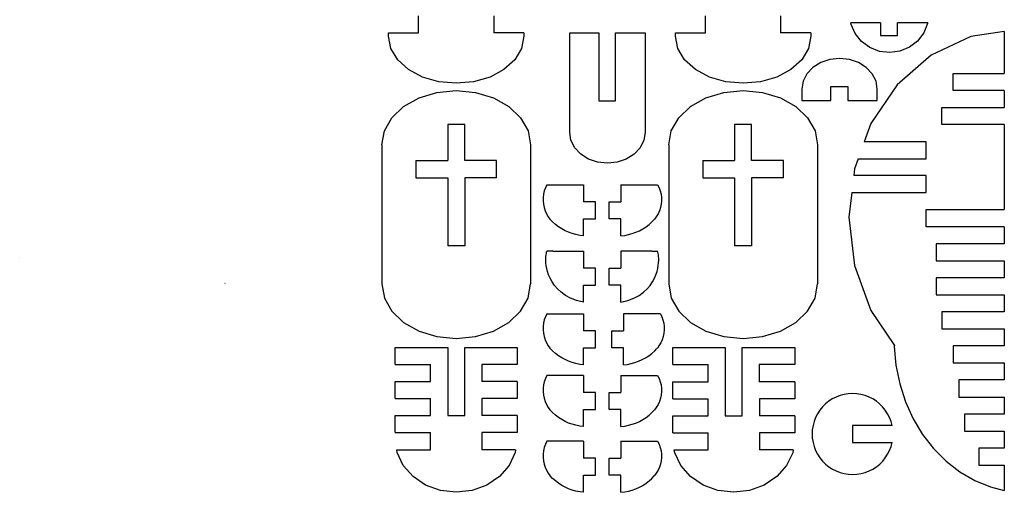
# Model space of a CAD drawing. Header units: inches. Extents: x -293 to 209, y -165 to 155.
# Tile 1 of 9: x -293 to -119, y -164 to -81. Entities that reach past the tile are written whole.
import ezdxf

# ---------------------------------------------------------------- set-up
doc = ezdxf.new("R2010")
doc.units = ezdxf.units.IN
doc.header["$MEASUREMENT"] = 0

msp = doc.modelspace()

# ---------------------------------------------------------------- linework, layer by layer
for p, q in [((-222.5, -83.16), (-222.5, -80.16)), ((-209.25, -80.16), (-209.25, -83.16)), ((-171.93, -83.16), (-171.93, -80.16)), ((-158.68, -80.16), (-158.68, -83.16)), ((-141.07, -81.41), (-146.29, -81.41)), ((-146.25, -81.66), (-146.29, -81.41)), ((-141.07, -81.41), (-141.07, -83.6)), ((-132.77, -81.41), (-138.07, -81.41)), ((-138.07, -83.6), (-138.07, -81.41)), ((-132.79, -81.52), (-133.47, -83.17)), ((-132.77, -81.41), (-132.79, -81.52)), ((-227.77, -83.73), (-227.77, -83.16)), ((-227.77, -83.16), (-222.5, -83.16)), ((-203.95, -83.16), (-209.25, -83.16)), ((-203.95, -83.16), (-203.95, -83.73)), ((-195.86, -83.15), (-190.75, -83.15)), ((-195.86, -100.68), (-195.86, -83.15)), ((-190.75, -83.15), (-190.75, -95.15)), ((-187.77, -83.14), (-182.57, -83.14)), ((-187.77, -95.15), (-187.77, -83.14)), ((-182.57, -83.14), (-182.57, -100.68)), ((-177.2, -83.73), (-177.2, -83.16)), ((-177.2, -83.16), (-171.93, -83.16)), ((-153.38, -83.16), (-158.68, -83.16)), ((-153.38, -83.16), (-153.38, -83.73)), ((-145.54, -83.29), (-146.25, -81.66)), ((-133.47, -83.17), (-134.56, -84.59)), ((-119.27, -82.9), (-125.17, -83.78)), ((-119.27, -82.9), (-119.27, -90.29)), ((-227.36, -85.88), (-227.77, -83.73)), ((-203.95, -83.73), (-204.36, -85.88)), ((-176.79, -85.88), (-177.2, -83.73)), ((-153.38, -83.73), (-153.78, -85.88)), ((-144.41, -84.69), (-145.54, -83.29)), ((-142.96, -85.75), (-144.41, -84.69)), ((-141.07, -83.6), (-138.07, -83.6)), ((-134.56, -84.59), (-135.99, -85.68)), ((-125.17, -83.78), (-132.16, -87.07)), ((-226.17, -87.88), (-227.36, -85.88)), ((-204.36, -85.88), (-205.55, -87.88)), ((-175.6, -87.88), (-176.79, -85.88)), ((-153.78, -85.88), (-154.97, -87.88)), ((-141.27, -86.42), (-142.96, -85.75)), ((-139.46, -86.63), (-141.27, -86.42)), ((-137.66, -86.38), (-139.46, -86.63)), ((-135.99, -85.68), (-137.66, -86.38)), ((-224.28, -89.61), (-226.17, -87.88)), ((-205.55, -87.88), (-207.44, -89.61)), ((-173.71, -89.61), (-175.6, -87.88)), ((-154.97, -87.88), (-156.87, -89.61)), ((-151.61, -88.38), (-152.99, -89.24)), ((-150.01, -87.84), (-151.61, -88.38)), ((-148.29, -87.65), (-150.01, -87.84)), ((-146.57, -87.84), (-148.29, -87.65)), ((-144.97, -88.38), (-146.57, -87.84)), ((-143.59, -89.24), (-144.97, -88.38)), ((-132.16, -87.07), (-138.17, -92.31)), ((-221.81, -90.93), (-224.28, -89.61)), ((-207.44, -89.61), (-209.9, -90.93)), ((-171.24, -90.93), (-173.71, -89.61)), ((-156.87, -89.61), (-159.33, -90.93)), ((-152.99, -89.24), (-154.04, -90.37)), ((-142.54, -90.37), (-143.59, -89.24)), ((-218.94, -91.76), (-221.81, -90.93)), ((-215.86, -92.04), (-218.94, -91.76)), ((-212.78, -91.76), (-215.86, -92.04)), ((-209.9, -90.93), (-212.78, -91.76)), ((-168.37, -91.76), (-171.24, -90.93)), ((-165.29, -92.04), (-168.37, -91.76)), ((-162.21, -91.76), (-165.29, -92.04)), ((-159.33, -90.93), (-162.21, -91.76)), ((-154.71, -91.67), (-154.93, -93.08)), ((-154.04, -90.37), (-154.71, -91.67)), ((-141.87, -91.67), (-142.54, -90.37)), ((-141.65, -93.08), (-141.87, -91.67)), ((-128.27, -93.29), (-128.27, -90.29)), ((-128.27, -90.29), (-119.27, -90.29)), ((-222.41, -94.59), (-219.25, -93.63)), ((-219.25, -93.63), (-215.86, -93.3)), ((-215.86, -93.3), (-212.47, -93.63)), ((-212.47, -93.63), (-209.3, -94.59)), ((-171.84, -94.59), (-168.68, -93.63)), ((-168.68, -93.63), (-165.29, -93.3)), ((-165.29, -93.3), (-161.89, -93.63)), ((-161.89, -93.63), (-158.73, -94.59)), ((-154.93, -93.08), (-154.93, -95.04)), ((-154.93, -93.08), (-154.93, -95.04)), ((-149.83, -95.04), (-149.83, -92.61)), ((-149.83, -92.61), (-146.85, -92.61)), ((-146.85, -92.61), (-146.85, -95.04)), ((-138.17, -92.31), (-142.78, -99.13)), ((-141.65, -95.04), (-141.65, -93.08)), ((-119.27, -93.29), (-128.27, -93.29)), ((-119.27, -93.29), (-119.27, -96.29)), ((-225.13, -96.11), (-222.41, -94.59)), ((-209.3, -94.59), (-206.59, -96.11)), ((-190.75, -95.15), (-187.77, -95.15)), ((-174.56, -96.11), (-171.84, -94.59)), ((-158.73, -94.59), (-156.02, -96.11)), ((-154.93, -95.04), (-149.83, -95.04)), ((-146.85, -95.04), (-141.65, -95.04)), ((-145.22, -95.04), (-141.65, -95.04)), ((-227.21, -98.1), (-225.13, -96.11)), ((-206.59, -96.11), (-204.5, -98.1)), ((-176.64, -98.1), (-174.56, -96.11)), ((-156.02, -96.11), (-153.93, -98.1)), ((-130.27, -99.29), (-130.27, -96.29)), ((-130.27, -96.29), (-119.27, -96.29)), ((-228.52, -100.41), (-227.21, -98.1)), ((-204.5, -98.1), (-203.19, -100.41)), ((-177.95, -100.41), (-176.64, -98.1)), ((-153.93, -98.1), (-152.62, -100.41)), ((-228.97, -102.89), (-228.52, -100.41)), ((-217.36, -99.3), (-217.36, -105.66)), ((-214.36, -99.3), (-217.36, -99.3)), ((-214.36, -105.66), (-214.36, -99.3)), ((-203.19, -100.41), (-202.75, -102.89)), ((-178.4, -102.89), (-177.95, -100.41)), ((-166.79, -99.3), (-166.79, -105.66)), ((-163.79, -99.3), (-166.79, -99.3)), ((-163.79, -105.66), (-163.79, -99.3)), ((-152.62, -100.41), (-152.18, -102.89)), ((-142.78, -99.13), (-143.95, -102.35)), ((-119.27, -99.29), (-130.27, -99.29)), ((-119.27, -99.29), (-119.27, -114.29)), ((-195.63, -102.08), (-195.86, -100.68)), ((-194.97, -103.39), (-195.63, -102.08)), ((-182.8, -102.08), (-183.46, -103.39)), ((-182.57, -100.68), (-182.8, -102.08)), ((-133.04, -102.35), (-143.95, -102.35)), ((-133.04, -105.35), (-133.04, -102.35)), ((-228.97, -102.89), (-228.97, -127.37)), ((-202.75, -102.89), (-202.75, -127.37)), ((-193.91, -104.52), (-194.97, -103.39)), ((-183.46, -103.39), (-184.52, -104.52)), ((-178.4, -102.89), (-178.4, -127.37)), ((-152.18, -102.89), (-152.18, -127.37)), ((-222.97, -105.66), (-222.97, -108.66)), ((-222.97, -105.66), (-217.36, -105.66)), ((-208.75, -105.66), (-214.36, -105.66)), ((-208.75, -108.66), (-208.75, -105.66)), ((-192.54, -105.38), (-193.91, -104.52)), ((-190.94, -105.92), (-192.54, -105.38)), ((-185.9, -105.38), (-187.5, -105.92)), ((-184.52, -104.52), (-185.9, -105.38)), ((-172.4, -105.66), (-172.4, -108.66)), ((-172.4, -105.66), (-166.79, -105.66)), ((-158.18, -105.66), (-163.79, -105.66)), ((-158.18, -108.66), (-158.18, -105.66)), ((-145.04, -105.35), (-145.67, -107.08)), ((-145.04, -105.35), (-133.04, -105.35)), ((-189.22, -106.11), (-190.94, -105.92)), ((-187.5, -105.92), (-189.22, -106.11)), ((-145.67, -107.08), (-145.81, -108.29)), ((-222.97, -108.66), (-217.36, -108.66)), ((-217.36, -108.66), (-217.36, -120.66)), ((-208.75, -108.66), (-214.36, -108.66)), ((-214.36, -108.66), (-214.36, -120.66)), ((-172.4, -108.66), (-166.79, -108.66)), ((-166.79, -108.66), (-166.79, -120.66)), ((-158.18, -108.66), (-163.79, -108.66)), ((-163.79, -108.66), (-163.79, -120.66)), ((-133.04, -108.29), (-145.81, -108.29)), ((-133.04, -111.29), (-133.04, -108.29)), ((-200.34, -111), (-200.48, -111.58)), ((-200.14, -110.44), (-200.34, -111)), ((-199.88, -109.91), (-200.14, -110.44)), ((-199.88, -109.91), (-193.41, -109.91)), ((-193.41, -109.91), (-193.41, -112.91)), ((-186.83, -109.91), (-186.83, -112.91)), ((-186.83, -109.91), (-180.36, -109.91)), ((-180.36, -109.91), (-180.1, -110.44)), ((-180.1, -110.44), (-179.9, -111)), ((-179.9, -111), (-179.76, -111.58)), ((-200.55, -112.17), (-200.56, -112.76)), ((-200.56, -112.76), (-200.5, -113.35)), ((-200.48, -111.58), (-200.55, -112.17)), ((-179.76, -111.58), (-179.69, -112.17)), ((-179.68, -112.76), (-179.74, -113.35)), ((-179.69, -112.17), (-179.68, -112.76)), ((-146.16, -111.29), (-146.66, -115.6)), ((-146.16, -111.29), (-133.04, -111.29)), ((-200.5, -113.35), (-200.38, -113.93)), ((-200.38, -113.93), (-200.19, -114.5)), ((-200.19, -114.5), (-199.95, -115.04)), ((-191.31, -112.91), (-193.41, -112.91)), ((-191.31, -115.91), (-191.31, -112.91)), ((-188.93, -115.91), (-188.93, -112.91)), ((-188.93, -112.91), (-186.83, -112.91)), ((-180.05, -114.5), (-180.29, -115.04)), ((-179.86, -113.93), (-180.05, -114.5)), ((-179.74, -113.35), (-179.86, -113.93)), ((-133.04, -117.29), (-133.04, -114.29)), ((-133.04, -114.29), (-119.27, -114.29)), ((-199.95, -115.04), (-199.64, -115.55)), ((-199.64, -115.55), (-199.35, -115.97)), ((-199.35, -115.97), (-199.28, -116.02)), ((-198.88, -116.45), (-199.28, -116.02)), ((-193.41, -115.91), (-191.31, -115.91)), ((-193.41, -118.91), (-193.41, -115.91)), ((-186.82, -115.91), (-188.93, -115.91)), ((-186.82, -118.91), (-186.82, -115.91)), ((-181.36, -116.45), (-180.95, -116.02)), ((-180.89, -115.97), (-180.95, -116.02)), ((-180.59, -115.55), (-180.89, -115.97)), ((-180.29, -115.04), (-180.59, -115.55)), ((-146.66, -115.6), (-145.67, -124.13)), ((-198.37, -116.9), (-198.88, -116.45)), ((-197.83, -117.31), (-198.37, -116.9)), ((-197.26, -117.68), (-197.83, -117.31)), ((-196.66, -118), (-197.26, -117.68)), ((-183.58, -118), (-182.98, -117.68)), ((-182.98, -117.68), (-182.41, -117.31)), ((-182.41, -117.31), (-181.87, -116.9)), ((-181.87, -116.9), (-181.36, -116.45)), ((-119.27, -117.29), (-133.04, -117.29)), ((-119.27, -117.29), (-119.27, -120.29)), ((-196.04, -118.28), (-196.66, -118)), ((-195.4, -118.51), (-196.04, -118.28)), ((-194.75, -118.69), (-195.4, -118.51)), ((-194.09, -118.82), (-194.75, -118.69)), ((-193.41, -118.91), (-194.09, -118.82)), ((-186.82, -118.91), (-186.15, -118.82)), ((-186.15, -118.82), (-185.49, -118.69)), ((-185.49, -118.69), (-184.84, -118.51)), ((-184.84, -118.51), (-184.2, -118.28)), ((-184.2, -118.28), (-183.58, -118)), ((-214.36, -120.66), (-217.36, -120.66)), ((-163.79, -120.66), (-166.79, -120.66)), ((-119.27, -120.29), (-131.27, -120.29)), ((-131.27, -120.29), (-131.27, -123.29)), ((-292.78, -122.78), (-292.74, -122.78)), ((-200.07, -122.87), (-200.04, -122.54)), ((-200.07, -123.24), (-200.07, -122.87)), ((-200.04, -122.54), (-200.01, -122.26)), ((-200.01, -122.26), (-199.96, -122.01)), ((-199.96, -122.01), (-199.92, -121.79)), ((-199.92, -121.79), (-199.88, -121.59)), ((-198.84, -121.59), (-199.88, -121.59)), ((-198.84, -121.59), (-198.68, -121.59)), ((-198.68, -121.59), (-193.41, -121.59)), ((-193.41, -121.59), (-193.41, -124.59)), ((-186.83, -121.59), (-186.83, -124.59)), ((-181.56, -121.59), (-186.83, -121.59)), ((-181.4, -121.59), (-181.56, -121.59)), ((-181.4, -121.59), (-180.36, -121.59)), ((-180.32, -121.79), (-180.36, -121.59)), ((-180.27, -122.01), (-180.32, -121.79)), ((-180.23, -122.26), (-180.27, -122.01)), ((-180.2, -122.54), (-180.23, -122.26)), ((-180.17, -122.87), (-180.2, -122.54)), ((-180.17, -123.24), (-180.17, -122.87)), ((-200.05, -123.66), (-200.07, -123.24)), ((-200, -124.13), (-200.05, -123.66)), ((-199.91, -124.64), (-200, -124.13)), ((-199.77, -125.18), (-199.91, -124.64)), ((-191.31, -124.59), (-193.41, -124.59)), ((-191.31, -127.59), (-191.31, -124.59)), ((-188.93, -124.59), (-186.83, -124.59)), ((-188.93, -127.59), (-188.93, -124.59)), ((-180.47, -125.18), (-180.33, -124.64)), ((-180.33, -124.64), (-180.24, -124.13)), ((-180.24, -124.13), (-180.19, -123.66)), ((-180.19, -123.66), (-180.17, -123.24)), ((-145.67, -124.13), (-142.78, -132.08)), ((-131.27, -123.29), (-119.27, -123.29)), ((-119.27, -123.29), (-119.27, -126.29)), ((-199.57, -125.77), (-199.77, -125.18)), ((-199.31, -126.38), (-199.57, -125.77)), ((-198.97, -127), (-199.31, -126.38)), ((-181.27, -127), (-180.93, -126.38)), ((-180.93, -126.38), (-180.67, -125.77)), ((-180.67, -125.77), (-180.47, -125.18)), ((-119.27, -126.29), (-131.27, -126.29)), ((-131.27, -126.29), (-131.27, -129.29)), ((-256.57, -127.32), (-256.62, -127.32)), ((-228.97, -127.37), (-228.52, -129.86)), ((-203.19, -129.86), (-202.75, -127.37)), ((-198.54, -127.63), (-198.97, -127)), ((-198.01, -128.25), (-198.54, -127.63)), ((-197.36, -128.84), (-198.01, -128.25)), ((-193.41, -130.59), (-193.41, -127.59)), ((-193.41, -127.59), (-191.31, -127.59)), ((-186.83, -127.59), (-188.93, -127.59)), ((-186.83, -130.59), (-186.83, -127.59)), ((-182.88, -128.84), (-182.23, -128.25)), ((-182.23, -128.25), (-181.7, -127.63)), ((-181.7, -127.63), (-181.27, -127)), ((-178.4, -127.37), (-177.95, -129.86)), ((-152.62, -129.86), (-152.18, -127.37)), ((-228.52, -129.86), (-227.21, -132.17)), ((-204.5, -132.17), (-203.19, -129.86)), ((-196.6, -129.39), (-197.36, -128.84)), ((-195.69, -129.88), (-196.6, -129.39)), ((-194.64, -130.29), (-195.69, -129.88)), ((-185.6, -130.29), (-184.55, -129.88)), ((-184.55, -129.88), (-183.64, -129.39)), ((-183.64, -129.39), (-182.88, -128.84)), ((-177.95, -129.86), (-176.64, -132.17)), ((-153.93, -132.17), (-152.62, -129.86)), ((-131.27, -129.29), (-119.27, -129.29)), ((-119.27, -129.29), (-119.27, -132.29)), ((-193.41, -130.59), (-194.64, -130.29)), ((-186.83, -130.59), (-185.6, -130.29)), ((-227.21, -132.17), (-225.13, -134.16)), ((-206.59, -134.16), (-204.5, -132.17)), ((-200.14, -133.15), (-200.34, -133.71)), ((-199.88, -132.62), (-200.14, -133.15)), ((-199.88, -132.62), (-193.41, -132.62)), ((-193.41, -132.62), (-193.41, -135.62)), ((-186.35, -132.62), (-186.35, -135.62)), ((-179.88, -132.62), (-186.35, -132.62)), ((-179.88, -132.62), (-179.62, -133.15)), ((-179.62, -133.15), (-179.42, -133.71)), ((-176.64, -132.17), (-174.56, -134.16)), ((-156.02, -134.16), (-153.93, -132.17)), ((-142.78, -132.08), (-138.64, -138.19)), ((-119.27, -132.29), (-130.27, -132.29)), ((-130.27, -132.29), (-130.27, -135.29)), ((-225.13, -134.16), (-222.41, -135.68)), ((-209.3, -135.68), (-206.59, -134.16)), ((-200.55, -134.88), (-200.56, -135.47)), ((-200.48, -134.29), (-200.55, -134.88)), ((-200.34, -133.71), (-200.48, -134.29)), ((-179.42, -133.71), (-179.28, -134.29)), ((-179.28, -134.29), (-179.21, -134.88)), ((-179.21, -134.88), (-179.2, -135.47)), ((-174.56, -134.16), (-171.84, -135.68)), ((-158.73, -135.68), (-156.02, -134.16)), ((-130.27, -135.29), (-119.27, -135.29)), ((-119.27, -135.29), (-119.27, -138.29)), ((-222.41, -135.68), (-219.25, -136.64)), ((-219.25, -136.64), (-215.86, -136.96)), ((-215.86, -136.96), (-212.47, -136.64)), ((-212.47, -136.64), (-209.3, -135.68)), ((-200.56, -135.47), (-200.5, -136.06)), ((-200.5, -136.06), (-200.38, -136.64)), ((-200.38, -136.64), (-200.19, -137.21)), ((-191.31, -135.62), (-193.41, -135.62)), ((-191.31, -138.62), (-191.31, -135.62)), ((-188.45, -135.62), (-186.35, -135.62)), ((-188.45, -138.62), (-188.45, -135.62)), ((-179.38, -136.64), (-179.57, -137.21)), ((-179.26, -136.06), (-179.38, -136.64)), ((-179.2, -135.47), (-179.26, -136.06)), ((-171.84, -135.68), (-168.68, -136.64)), ((-168.68, -136.64), (-165.29, -136.96)), ((-165.29, -136.96), (-161.89, -136.64)), ((-161.89, -136.64), (-158.73, -135.68)), ((-226.62, -138.57), (-217.36, -138.57)), ((-226.62, -141.57), (-226.62, -138.57)), ((-217.36, -138.57), (-217.36, -150.57)), ((-214.36, -150.57), (-214.36, -138.57)), ((-214.36, -138.57), (-205.1, -138.57)), ((-205.1, -138.57), (-205.1, -141.57)), ((-200.19, -137.21), (-199.95, -137.75)), ((-199.95, -137.75), (-199.64, -138.26)), ((-199.64, -138.26), (-199.35, -138.68)), ((-199.35, -138.68), (-199.28, -138.73)), ((-198.88, -139.16), (-199.28, -138.73)), ((-193.41, -141.62), (-193.41, -138.62)), ((-193.41, -138.62), (-191.31, -138.62)), ((-186.35, -138.62), (-188.45, -138.62)), ((-186.35, -141.62), (-186.35, -138.62)), ((-180.88, -139.16), (-180.48, -138.73)), ((-180.41, -138.68), (-180.48, -138.73)), ((-180.12, -138.26), (-180.41, -138.68)), ((-179.81, -137.75), (-180.12, -138.26)), ((-179.57, -137.21), (-179.81, -137.75)), ((-177.71, -138.58), (-168.46, -138.58)), ((-177.71, -141.58), (-177.71, -138.58)), ((-168.46, -138.58), (-168.46, -150.58)), ((-165.46, -150.58), (-165.46, -138.58)), ((-165.46, -138.58), (-156.19, -138.58)), ((-156.19, -138.58), (-156.19, -141.59)), ((-138.64, -138.19), (-138.65, -138.37)), ((-138.65, -138.37), (-138.36, -141.7)), ((-119.27, -138.29), (-128.27, -138.29)), ((-128.27, -138.29), (-128.27, -141.29)), ((-198.37, -139.61), (-198.88, -139.16)), ((-197.83, -140.02), (-198.37, -139.61)), ((-197.26, -140.39), (-197.83, -140.02)), ((-196.66, -140.71), (-197.26, -140.39)), ((-183.1, -140.71), (-182.5, -140.39)), ((-182.5, -140.39), (-181.93, -140.02)), ((-181.93, -140.02), (-181.39, -139.61)), ((-181.39, -139.61), (-180.88, -139.16)), ((-226.62, -141.57), (-220.36, -141.57)), ((-220.36, -144.57), (-220.36, -141.57)), ((-211.36, -141.57), (-211.36, -144.57)), ((-205.1, -141.57), (-211.36, -141.57)), ((-196.04, -140.99), (-196.66, -140.71)), ((-195.4, -141.22), (-196.04, -140.99)), ((-194.75, -141.4), (-195.4, -141.22)), ((-194.09, -141.54), (-194.75, -141.4)), ((-193.41, -141.62), (-194.09, -141.54)), ((-186.35, -141.62), (-185.68, -141.54)), ((-185.68, -141.54), (-185.01, -141.4)), ((-185.01, -141.4), (-184.36, -141.22)), ((-184.36, -141.22), (-183.72, -140.99)), ((-183.72, -140.99), (-183.1, -140.71)), ((-177.71, -141.58), (-171.46, -141.58)), ((-171.46, -144.59), (-171.46, -141.58)), ((-162.46, -141.59), (-162.46, -144.59)), ((-156.19, -141.59), (-162.46, -141.59)), ((-138.36, -141.7), (-137.7, -144.97)), ((-128.27, -141.29), (-119.27, -141.29)), ((-119.27, -141.29), (-119.27, -144.29)), ((-199.88, -143.5), (-200.14, -144.03)), ((-193.41, -143.5), (-199.88, -143.5)), ((-193.41, -143.5), (-193.41, -146.5)), ((-186.83, -143.5), (-186.83, -146.5)), ((-186.83, -143.5), (-180.36, -143.5)), ((-180.36, -143.5), (-180.1, -144.03)), ((-226.62, -144.57), (-220.36, -144.57)), ((-226.62, -147.57), (-226.62, -144.57)), ((-205.1, -144.57), (-211.36, -144.57)), ((-205.1, -144.57), (-205.1, -147.57)), ((-200.48, -145.17), (-200.55, -145.76)), ((-200.34, -144.59), (-200.48, -145.17)), ((-200.14, -144.03), (-200.34, -144.59)), ((-180.1, -144.03), (-179.9, -144.59)), ((-179.9, -144.59), (-179.76, -145.17)), ((-179.76, -145.17), (-179.69, -145.76)), ((-177.71, -144.59), (-171.46, -144.59)), ((-177.71, -147.59), (-177.71, -144.59)), ((-156.19, -144.59), (-162.46, -144.59)), ((-156.19, -144.59), (-156.19, -147.59)), ((-137.7, -144.97), (-136.69, -148.12)), ((-119.27, -144.29), (-127.27, -144.29)), ((-127.27, -144.29), (-127.27, -147.29)), ((-200.55, -145.76), (-200.56, -146.35)), ((-200.56, -146.35), (-200.5, -146.94)), ((-200.5, -146.94), (-200.38, -147.52)), ((-191.31, -146.5), (-193.41, -146.5)), ((-191.31, -149.5), (-191.31, -146.5)), ((-188.93, -149.5), (-188.93, -146.5)), ((-188.93, -146.5), (-186.83, -146.5)), ((-179.74, -146.94), (-179.86, -147.52)), ((-179.68, -146.35), (-179.74, -146.94)), ((-179.69, -145.76), (-179.68, -146.35)), ((-148.91, -147.29), (-149.58, -147.63)), ((-148.22, -147.02), (-148.91, -147.29)), ((-147.5, -146.83), (-148.22, -147.02)), ((-146.76, -146.71), (-147.5, -146.83)), ((-146.01, -146.67), (-146.76, -146.71)), ((-145.27, -146.71), (-146.01, -146.67)), ((-144.53, -146.83), (-145.27, -146.71)), ((-143.81, -147.02), (-144.53, -146.83)), ((-143.11, -147.29), (-143.81, -147.02)), ((-142.45, -147.63), (-143.11, -147.29)), ((-127.27, -147.29), (-119.27, -147.29)), ((-119.27, -147.29), (-119.27, -150.29)), ((-226.62, -147.57), (-220.36, -147.57)), ((-220.36, -150.57), (-220.36, -147.57)), ((-211.32, -147.57), (-211.32, -150.57)), ((-205.1, -147.57), (-211.32, -147.57)), ((-200.38, -147.52), (-200.19, -148.09)), ((-200.19, -148.09), (-199.95, -148.63)), ((-199.95, -148.63), (-199.64, -149.14)), ((-199.64, -149.14), (-199.35, -149.56)), ((-180.6, -149.14), (-180.89, -149.56)), ((-180.29, -148.63), (-180.6, -149.14)), ((-180.05, -148.09), (-180.29, -148.63)), ((-179.86, -147.52), (-180.05, -148.09)), ((-177.71, -147.59), (-171.46, -147.59)), ((-171.46, -150.59), (-171.46, -147.59)), ((-162.42, -147.59), (-162.42, -150.58)), ((-156.19, -147.59), (-162.42, -147.59)), ((-151.31, -149.04), (-151.78, -149.62)), ((-150.78, -148.51), (-151.31, -149.04)), ((-150.2, -148.04), (-150.78, -148.51)), ((-149.58, -147.63), (-150.2, -148.04)), ((-141.82, -148.03), (-142.45, -147.63)), ((-141.24, -148.5), (-141.82, -148.03)), ((-140.71, -149.03), (-141.24, -148.5)), ((-140.24, -149.61), (-140.71, -149.03)), ((-136.69, -148.12), (-135.34, -151.11)), ((-226.62, -150.57), (-220.36, -150.57)), ((-226.62, -153.57), (-226.62, -150.57)), ((-217.36, -150.57), (-214.36, -150.57)), ((-205.1, -150.57), (-211.32, -150.57)), ((-205.1, -150.57), (-205.1, -153.57)), ((-199.35, -149.56), (-199.28, -149.61)), ((-198.88, -150.04), (-199.28, -149.61)), ((-198.37, -150.49), (-198.88, -150.04)), ((-197.83, -150.9), (-198.37, -150.49)), ((-197.26, -151.27), (-197.83, -150.9)), ((-193.41, -149.5), (-191.31, -149.5)), ((-193.41, -152.5), (-193.41, -149.5)), ((-186.83, -149.5), (-188.93, -149.5)), ((-186.82, -152.5), (-186.83, -149.5)), ((-182.98, -151.27), (-182.41, -150.9)), ((-182.41, -150.9), (-181.87, -150.49)), ((-181.87, -150.49), (-181.36, -150.04)), ((-181.36, -150.04), (-180.95, -149.61)), ((-180.89, -149.56), (-180.95, -149.61)), ((-177.71, -150.59), (-171.46, -150.59)), ((-177.71, -153.59), (-177.71, -150.59)), ((-168.46, -150.58), (-165.46, -150.58)), ((-156.19, -150.58), (-162.42, -150.58)), ((-156.19, -150.58), (-156.19, -153.59)), ((-152.52, -150.91), (-152.79, -151.61)), ((-152.19, -150.24), (-152.52, -150.91)), ((-151.78, -149.62), (-152.19, -150.24)), ((-139.83, -150.23), (-140.24, -149.61)), ((-139.5, -150.9), (-139.83, -150.23)), ((-139.23, -151.6), (-139.5, -150.9)), ((-119.27, -150.29), (-126.27, -150.29)), ((-126.27, -150.29), (-126.27, -153.29)), ((-196.66, -151.59), (-197.26, -151.27)), ((-196.04, -151.87), (-196.66, -151.59)), ((-195.4, -152.1), (-196.04, -151.87)), ((-194.75, -152.28), (-195.4, -152.1)), ((-194.09, -152.41), (-194.75, -152.28)), ((-193.41, -152.5), (-194.09, -152.41)), ((-186.82, -152.5), (-186.15, -152.41)), ((-186.15, -152.41), (-185.49, -152.28)), ((-185.49, -152.28), (-184.84, -152.1)), ((-184.84, -152.1), (-184.2, -151.87)), ((-184.2, -151.87), (-183.58, -151.59)), ((-183.58, -151.59), (-182.98, -151.27)), ((-152.98, -152.33), (-153.1, -153.06)), ((-152.79, -151.61), (-152.98, -152.33)), ((-139.03, -152.32), (-146.02, -152.31)), ((-146.02, -152.31), (-146.01, -155.3)), ((-139.03, -152.32), (-139.23, -151.6)), ((-135.34, -151.11), (-133.68, -153.87)), ((-226.62, -153.57), (-220.36, -153.57)), ((-220.36, -156.57), (-220.36, -153.57)), ((-211.32, -153.57), (-211.32, -156.57)), ((-205.1, -153.57), (-211.32, -153.57)), ((-177.71, -153.59), (-171.46, -153.59)), ((-171.46, -156.59), (-171.46, -153.59)), ((-162.42, -153.59), (-162.42, -156.58)), ((-156.19, -153.59), (-162.42, -153.59)), ((-153.1, -153.06), (-153.14, -153.81)), ((-153.14, -153.81), (-153.1, -154.55)), ((-133.68, -153.87), (-131.73, -156.38)), ((-126.27, -153.29), (-119.27, -153.29)), ((-119.27, -153.29), (-119.27, -156.3)), ((-200.14, -155.61), (-200.34, -156.17)), ((-199.88, -155.08), (-200.14, -155.61)), ((-193.41, -155.08), (-199.88, -155.08)), ((-193.41, -155.08), (-193.41, -158.07)), ((-186.83, -155.08), (-186.83, -158.07)), ((-186.83, -155.08), (-180.36, -155.08)), ((-180.36, -155.08), (-180.1, -155.61)), ((-180.1, -155.61), (-179.9, -156.17)), ((-153.1, -154.55), (-152.98, -155.29)), ((-152.98, -155.29), (-152.79, -156.01)), ((-152.79, -156.01), (-152.52, -156.71)), ((-146.01, -155.3), (-139.03, -155.29)), ((-139.49, -156.7), (-139.22, -156)), ((-139.22, -156), (-139.03, -155.29)), ((-226.25, -157.08), (-226.33, -156.57)), ((-226.33, -156.57), (-220.36, -156.57)), ((-225.18, -159.35), (-226.25, -157.08)), ((-205.39, -156.57), (-211.32, -156.57)), ((-205.47, -157.08), (-206.54, -159.35)), ((-205.39, -156.57), (-205.47, -157.08)), ((-200.55, -157.33), (-200.56, -157.93)), ((-200.48, -156.75), (-200.55, -157.33)), ((-200.34, -156.17), (-200.48, -156.75)), ((-179.9, -156.17), (-179.76, -156.75)), ((-179.76, -156.75), (-179.69, -157.33)), ((-179.69, -157.33), (-179.68, -157.93)), ((-177.35, -157.1), (-177.43, -156.58)), ((-177.43, -156.58), (-171.46, -156.59)), ((-176.27, -159.37), (-177.35, -157.1)), ((-156.48, -156.58), (-162.42, -156.58)), ((-156.56, -157.1), (-157.64, -159.37)), ((-156.48, -156.58), (-156.56, -157.1)), ((-152.52, -156.71), (-152.18, -157.37)), ((-152.18, -157.37), (-151.77, -158)), ((-140.24, -157.99), (-139.83, -157.37)), ((-139.83, -157.37), (-139.49, -156.7)), ((-131.73, -156.38), (-129.51, -158.6)), ((-119.27, -156.3), (-123.77, -156.3)), ((-123.77, -156.3), (-123.77, -159.3)), ((-223.47, -161.3), (-225.18, -159.35)), ((-206.54, -159.35), (-208.25, -161.3)), ((-200.56, -157.93), (-200.5, -158.52)), ((-200.5, -158.52), (-200.38, -159.1)), ((-200.38, -159.1), (-200.19, -159.66)), ((-191.31, -158.08), (-193.41, -158.07)), ((-191.31, -161.08), (-191.31, -158.08)), ((-188.93, -158.08), (-186.83, -158.07)), ((-188.93, -161.08), (-188.93, -158.08)), ((-179.86, -159.1), (-180.05, -159.66)), ((-179.74, -158.52), (-179.86, -159.1)), ((-179.68, -157.93), (-179.74, -158.52)), ((-174.56, -161.32), (-176.27, -159.37)), ((-157.64, -159.37), (-159.35, -161.32)), ((-151.77, -158), (-151.3, -158.58)), ((-151.3, -158.58), (-150.78, -159.11)), ((-150.78, -159.11), (-150.19, -159.58)), ((-150.19, -159.58), (-149.57, -159.98)), ((-142.44, -159.98), (-141.81, -159.57)), ((-141.81, -159.57), (-141.23, -159.1)), ((-141.23, -159.1), (-140.7, -158.57)), ((-140.7, -158.57), (-140.24, -157.99)), ((-129.51, -158.6), (-127.08, -160.48)), ((-123.77, -159.3), (-119.27, -159.29)), ((-119.27, -159.29), (-119.27, -163.75)), ((-221.24, -162.8), (-223.47, -161.3)), ((-208.25, -161.3), (-210.48, -162.8)), ((-200.19, -159.66), (-199.95, -160.2)), ((-199.95, -160.2), (-199.64, -160.72)), ((-199.64, -160.72), (-199.35, -161.14)), ((-199.35, -161.14), (-199.28, -161.19)), ((-198.88, -161.62), (-199.28, -161.19)), ((-193.41, -161.08), (-191.31, -161.08)), ((-193.41, -164.08), (-193.41, -161.08)), ((-186.83, -161.08), (-188.93, -161.08)), ((-186.82, -164.08), (-186.83, -161.08)), ((-181.36, -161.62), (-180.95, -161.19)), ((-180.89, -161.14), (-180.95, -161.19)), ((-180.6, -160.72), (-180.89, -161.14)), ((-180.29, -160.2), (-180.6, -160.72)), ((-180.05, -159.66), (-180.29, -160.2)), ((-172.33, -162.81), (-174.56, -161.32)), ((-159.35, -161.32), (-161.57, -162.81)), ((-149.57, -159.98), (-148.9, -160.32)), ((-148.9, -160.32), (-148.21, -160.59)), ((-148.21, -160.59), (-147.49, -160.78)), ((-147.49, -160.78), (-146.75, -160.9)), ((-146.75, -160.9), (-146, -160.94)), ((-146, -160.94), (-145.26, -160.9)), ((-145.26, -160.9), (-144.52, -160.78)), ((-144.52, -160.78), (-143.8, -160.58)), ((-143.8, -160.58), (-143.1, -160.32)), ((-143.1, -160.32), (-142.44, -159.98)), ((-127.08, -160.48), (-124.45, -162)), ((-218.64, -163.74), (-221.24, -162.8)), ((-210.48, -162.8), (-213.07, -163.74)), ((-198.37, -162.07), (-198.88, -161.62)), ((-197.83, -162.48), (-198.37, -162.07)), ((-197.26, -162.85), (-197.83, -162.48)), ((-196.66, -163.17), (-197.26, -162.85)), ((-183.58, -163.17), (-182.98, -162.85)), ((-182.98, -162.85), (-182.41, -162.48)), ((-182.41, -162.48), (-181.87, -162.07)), ((-181.87, -162.07), (-181.36, -161.62)), ((-169.74, -163.75), (-172.33, -162.81)), ((-161.57, -162.81), (-164.17, -163.75)), ((-124.45, -162), (-121.68, -163.14)), ((-215.86, -164.06), (-218.64, -163.74)), ((-213.07, -163.74), (-215.86, -164.06)), ((-196.04, -163.45), (-196.66, -163.17)), ((-195.4, -163.68), (-196.04, -163.45)), ((-194.75, -163.86), (-195.4, -163.68)), ((-194.09, -163.99), (-194.75, -163.86)), ((-193.41, -164.08), (-194.09, -163.99)), ((-186.82, -164.08), (-186.15, -163.99)), ((-186.15, -163.99), (-185.49, -163.86)), ((-185.49, -163.86), (-184.84, -163.68)), ((-184.84, -163.68), (-184.2, -163.45)), ((-184.2, -163.45), (-183.58, -163.17)), ((-166.95, -164.08), (-169.74, -163.75)), ((-164.17, -163.75), (-166.95, -164.08)), ((-121.68, -163.14), (-119.27, -163.75))]:
    msp.add_line(p, q)

doc.saveas('drawing.dxf')
